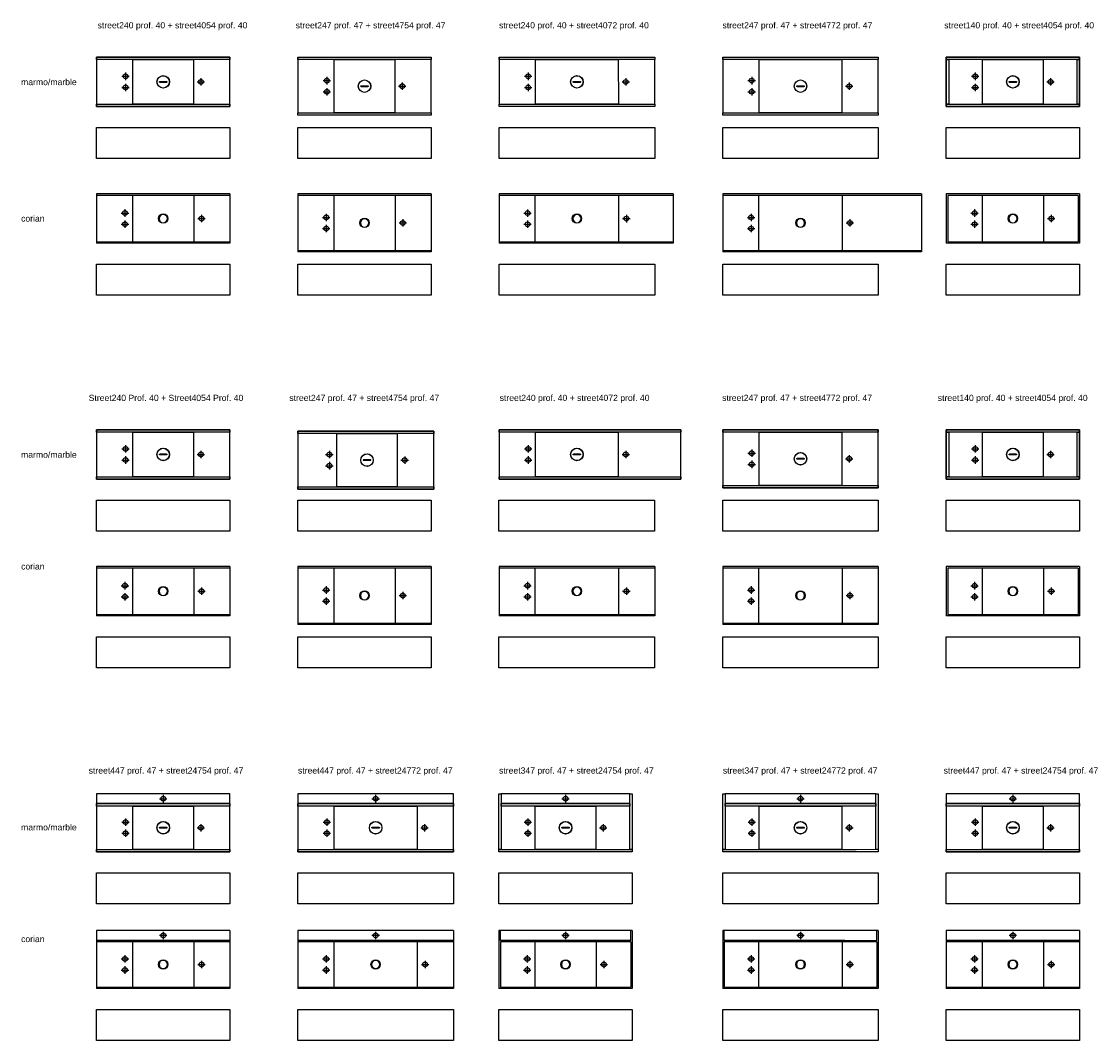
# Model space of a CAD drawing. Header units: millimetres. Extents: x 396 to 4372, y 216 to 1946.
# Tile 2 of 12: x 396 to 1268, y 1121 to 1946. Entities that reach past the tile are written whole.
import ezdxf

# ---------------------------------------------------------------- set-up
doc = ezdxf.new("R2010")
doc.units = ezdxf.units.MM
doc.linetypes.add('ACAD_ISO02W100', pattern=[15, 12, -3])
doc.styles.get("Standard").update_dxf_attribs({"font": 'arial.ttf'})

# ---------------------------------------------------------------- blocks, each defined once
blk = doc.blocks.new('*U0')
blk.add_lwpolyline([(0, 25), (108, 25), (108, 0), (0, 0)], close=True)
blk = doc.blocks.new('*U1')
for points in [[(0, 40), (0, 2), (126, 2), (126, 38), (0, 38)], [(126, 40), (126, 38), (0, 38), (0, 40), (126, 40)], [(126, 2), (126, 0), (0, 0), (0, 2), (126, 2)]]:
    blk.add_lwpolyline(points)
for points in [[(29.49, 38), (96.49, 38), (96.51, 2), (29.51, 2)], [(60.2, 20.35), (60.3, 20.39), (60.4, 20.4), (65.6, 20.4), (65.7, 20.39), (65.8, 20.35), (65.88, 20.28), (65.95, 20.2), (65.99, 20.1), (66, 20), (65.99, 19.9), (65.95, 19.8), (65.88, 19.72), (65.8, 19.65), (65.7, 19.61), (65.6, 19.6), (60.4, 19.6), (60.3, 19.61), (60.2, 19.65), (60.12, 19.72), (60.05, 19.8), (60.01, 19.9), (60, 20), (60.01, 20.1), (60.05, 20.2), (60.12, 20.28)]]:
    blk.add_lwpolyline(points, close=True)
for radius in [5.1, 5]:
    blk.add_circle((63, 20), radius)
at = {"layer": 'Defpoints'}
for p, q in [((23.49, 27.51), (23.49, 21.49)), ((20.48, 24.5), (26.5, 24.5)), ((23.49, 18.51), (23.49, 12.49)), ((99.49, 20), (105.51, 20)), ((102.5, 23.01), (102.5, 16.99)), ((20.48, 15.5), (26.5, 15.5))]:
    blk.add_line(p, q, dxfattribs=at)
for centre in [(23.49, 24.5), (102.5, 20), (23.49, 15.5)]:
    blk.add_circle(centre, 1.9, dxfattribs=at)
blk = doc.blocks.new('*U3')
for p, q in [((0, 40), (0, 0)), ((141.02, 38.79), (0, 38.79)), ((29, 38.79), (29, 1.2, 0)), ((97, 1.2, 0), (97, 38.79)), ((141.02, 40), (141.02, 0)), ((23, 27.51), (23, 21.49)), ((19.99, 24.5), (26.01, 24.5)), ((23, 18.51), (23, 12.49)), ((99.99, 20, 0), (106.01, 20, 0)), ((103, 23, 0), (103, 16.99, 0)), ((19.99, 15.5), (26.01, 15.5)), ((0, 1.2), (141.02, 1.2)), ((141.02, 0), (0, 0))]:
    blk.add_line(p, q)
blk.add_lwpolyline([(141.02, 40), (0, 40)])
for centre, radius in [((23, 24.5), 1.9), ((63, 20), 3.78), ((103, 20, 0), 1.9), ((23, 15.5), 1.9)]:
    blk.add_circle(centre, radius)
at = {"extrusion": (0, 0, -1)}
blk.add_circle((-63, 20, 0), 3.35, dxfattribs=at)
blk = doc.blocks.new('*U4')
for points in [[(108, 40), (108, 38), (0, 38), (0, 40), (108, 40)], [(108, 2), (108, 0), (0, 0), (0, 2), (108, 2)]]:
    blk.add_lwpolyline(points)
for points in [[(0, 0), (108, 0), (108, 40), (0, 40)], [(29.5, 38), (78.5, 38), (78.5, 2), (29.5, 2)], [(51.2, 20.34), (51.3, 20.38), (51.4, 20.4), (56.6, 20.4), (56.7, 20.38), (56.8, 20.34), (56.88, 20.28), (56.95, 20.2), (56.99, 20.1), (57, 20), (56.99, 19.89), (56.95, 19.8), (56.88, 19.71), (56.8, 19.65), (56.7, 19.61), (56.6, 19.6), (51.4, 19.6), (51.3, 19.61), (51.2, 19.65), (51.12, 19.71), (51.05, 19.8), (51.01, 19.89), (51, 20), (51.01, 20.1), (51.05, 20.2), (51.12, 20.28)]]:
    blk.add_lwpolyline(points, close=True)
for radius in [5.1, 5]:
    blk.add_circle((54, 20), radius)
at = {"layer": 'Defpoints', "linetype": 'ACAD_ISO02W100'}
for p, q in [((23.51, 27.51), (23.51, 21.49)), ((20.5, 24.5), (26.52, 24.5)), ((23.51, 18.51), (23.51, 12.49)), ((81.49, 20), (87.51, 20)), ((84.5, 23.01), (84.5, 16.99)), ((20.5, 15.5), (26.52, 15.5))]:
    blk.add_line(p, q, dxfattribs=at)
for centre in [(23.51, 24.5), (84.5, 20), (23.51, 15.5)]:
    blk.add_circle(centre, 1.9, dxfattribs=at)
blk = doc.blocks.new('*U5')
for p, q in [((108, 39.99), (0, 39.99)), ((0, 39.99), (0, 0)), ((108, 38.79), (0, 38.79)), ((29, 38.79), (29, 1.2, 0)), ((79, 1.2, 0), (79, 38.79)), ((108, 39.99), (108, 0)), ((0, 1.2), (108, 1.2)), ((108, 0), (0, 0))]:
    blk.add_line(p, q)
blk.add_circle((54, 20, 0), 3.78)
at = {"extrusion": (0, 0, -1)}
blk.add_circle((-54, 20, 0), 3.35, dxfattribs=at)
at = {"layer": 'Defpoints', "linetype": 'ACAD_ISO02W100'}
for p, q in [((23, 27.51, 0), (23, 21.49, 0)), ((19.99, 24.5, 0), (26.01, 24.5, 0)), ((23, 18.51, 0), (23, 12.49, 0)), ((81.99, 20, 0), (88.01, 20, 0)), ((85, 23.01, 0), (85, 16.99, 0)), ((19.99, 15.5, 0), (26.01, 15.5, 0))]:
    blk.add_line(p, q, dxfattribs=at)
for centre in [(23, 24.5, 0), (85, 20, 0), (23, 15.5, 0)]:
    blk.add_circle(centre, 1.9, dxfattribs=at)
blk = doc.blocks.new('*U9')
for points in [[(0, 47), (0, 2), (108, 2), (108, 45), (0, 45)], [(108, 47), (108, 45), (0, 45), (0, 47), (108, 47)], [(108, 2), (108, 0), (0, 0), (0, 2), (108, 2)]]:
    blk.add_lwpolyline(points)
for points in [[(29.5, 45), (78.5, 45), (78.5, 2), (29.5, 2)], [(51.2, 23.85), (51.3, 23.89), (51.4, 23.9), (56.6, 23.9), (56.7, 23.89), (56.8, 23.85), (56.88, 23.78), (56.95, 23.7), (56.99, 23.6), (57, 23.5), (56.99, 23.4), (56.95, 23.3), (56.88, 23.22), (56.8, 23.15), (56.7, 23.11), (56.6, 23.1), (51.4, 23.1), (51.3, 23.11), (51.2, 23.15), (51.12, 23.22), (51.05, 23.3), (51.01, 23.4), (51, 23.5), (51.01, 23.6), (51.05, 23.7), (51.12, 23.78)]]:
    blk.add_lwpolyline(points, close=True)
for radius in [5.1, 5]:
    blk.add_circle((54, 23.5), radius)
at = {"layer": 'Defpoints', "linetype": 'ACAD_ISO02W100'}
for p, q in [((20.5, 28), (26.52, 28)), ((23.51, 31.01), (23.51, 24.99)), ((84.5, 26.51), (84.5, 20.49)), ((20.5, 19), (26.52, 19)), ((23.51, 22.01), (23.51, 15.99)), ((81.49, 23.5), (87.51, 23.5))]:
    blk.add_line(p, q, dxfattribs=at)
for centre in [(23.51, 28), (23.51, 19), (84.5, 23.5)]:
    blk.add_circle(centre, 1.9, dxfattribs=at)
blk = doc.blocks.new('*U8')
for p, q in [((0, 47), (0, 0)), ((108, 45.8), (0, 45.8)), ((29, 45.8), (29, 1.2, 0)), ((79, 1.2, 0), (79, 45.8)), ((108, 47), (108, 0)), ((0, 1.2), (108, 1.2)), ((108, 0), (0, 0))]:
    blk.add_line(p, q)
at = {"linetype": 'ACAD_ISO02W100'}
blk.add_line((81.99, 23.5, 0), (88.01, 23.5, 0), dxfattribs=at)
blk.add_lwpolyline([(108, 47), (0, 47)])
blk.add_circle((54, 23.51, 0), 3.78)
at = {"extrusion": (0, 0, -1)}
blk.add_circle((-54, 23.51, 0), 3.35, dxfattribs=at)
at = {"layer": 'Defpoints', "linetype": 'ACAD_ISO02W100'}
for p, q in [((19.99, 28, 0), (26.01, 28, 0)), ((23, 31.01, 0), (23, 25, 0)), ((85, 26.51, 0), (85, 20.49, 0)), ((19.99, 19, 0), (26.01, 19, 0)), ((23, 22.01, 0), (23, 16, 0))]:
    blk.add_line(p, q, dxfattribs=at)
for centre in [(23, 28, 0), (23, 19, 0), (85, 23.5, 0)]:
    blk.add_circle(centre, 1.9, dxfattribs=at)
blk = doc.blocks.new('*U11')
for points in [[(0, 47), (0, 2), (126, 2), (126, 45), (0, 45)], [(126, 47), (126, 45), (0, 45), (0, 47), (126, 47)], [(126, 2), (126, 0), (0, 0), (0, 2), (126, 2)]]:
    blk.add_lwpolyline(points)
for points in [[(29.49, 45), (96.49, 45), (96.51, 2), (29.51, 2)], [(60.2, 23.85), (60.3, 23.89), (60.4, 23.9), (65.6, 23.9), (65.7, 23.89), (65.8, 23.85), (65.88, 23.78), (65.95, 23.7), (65.99, 23.6), (66, 23.5), (65.99, 23.4), (65.95, 23.3), (65.88, 23.22), (65.8, 23.15), (65.7, 23.11), (65.6, 23.1), (60.4, 23.1), (60.3, 23.11), (60.2, 23.15), (60.12, 23.22), (60.05, 23.3), (60.01, 23.4), (60, 23.5), (60.01, 23.6), (60.05, 23.7), (60.12, 23.78)]]:
    blk.add_lwpolyline(points, close=True)
for radius in [5.1, 5]:
    blk.add_circle((63, 23.5), radius)
at = {"layer": 'Defpoints'}
for p, q in [((20.49, 28), (26.5, 28)), ((23.5, 31.01), (23.5, 24.99)), ((102.5, 26.51), (102.5, 20.49)), ((20.49, 19), (26.5, 19)), ((23.5, 22.01), (23.5, 15.99)), ((99.49, 23.5), (105.51, 23.5))]:
    blk.add_line(p, q, dxfattribs=at)
for centre in [(23.5, 28), (23.5, 19), (102.5, 23.5)]:
    blk.add_circle(centre, 1.9, dxfattribs=at)
blk = doc.blocks.new('*U100')
for p, q in [((0, 47), (0, 0)), ((161.02, 45.79), (0, 45.79)), ((29, 45.79), (29, 1.2, 0)), ((97, 1.2, 0), (97, 45.79)), ((161.02, 47), (161.02, 0)), ((0, 1.2), (161.02, 1.2)), ((161.02, 0), (0, 0))]:
    blk.add_line(p, q)
blk.add_lwpolyline([(161.02, 47), (0, 47)])
blk.add_circle((63, 23.5), 3.78)
at = {"extrusion": (0, 0, -1)}
blk.add_circle((-63, 23.5, 0), 3.35, dxfattribs=at)
at = {"layer": 'Defpoints'}
for p, q in [((19.99, 28), (26.01, 28)), ((23, 31.01), (23, 24.99)), ((103, 26.5, 0), (103, 20.49, 0)), ((19.99, 19), (26.01, 19)), ((23, 22.01), (23, 15.99)), ((99.99, 23.5, 0), (106.01, 23.5, 0))]:
    blk.add_line(p, q, dxfattribs=at)
for centre in [(23, 28), (23, 19), (103, 23.5, 0)]:
    blk.add_circle(centre, 1.9, dxfattribs=at)
blk = doc.blocks.new('*U13')
for points in [[(0, 40), (0, 2), (108, 2), (108, 38), (0, 38)], [(108, 40), (108, 38), (0, 38), (0, 40), (108, 40)], [(0, 38), (2, 38), (2, 2), (0, 2), (0, 38)], [(106, 38), (108, 38), (108, 2), (106, 2), (106, 38)], [(108, 2), (108, 0), (0, 0), (0, 2), (108, 2)]]:
    blk.add_lwpolyline(points)
for points in [[(0, 0), (108, 0), (108, 40), (0, 40)], [(29.5, 38), (78.5, 38), (78.5, 2), (29.5, 2)], [(51.2, 20.34), (51.3, 20.38), (51.4, 20.4), (56.6, 20.4), (56.7, 20.38), (56.8, 20.34), (56.88, 20.28), (56.95, 20.2), (56.99, 20.1), (57, 20), (56.99, 19.89), (56.95, 19.8), (56.88, 19.71), (56.8, 19.65), (56.7, 19.61), (56.6, 19.6), (51.4, 19.6), (51.3, 19.61), (51.2, 19.65), (51.12, 19.71), (51.05, 19.8), (51.01, 19.89), (51, 20), (51.01, 20.1), (51.05, 20.2), (51.12, 20.28)]]:
    blk.add_lwpolyline(points, close=True)
for radius in [5.1, 5]:
    blk.add_circle((54, 20), radius)
at = {"layer": 'Defpoints', "linetype": 'ACAD_ISO02W100'}
for p, q in [((23.51, 27.51), (23.51, 21.49)), ((20.5, 24.5), (26.52, 24.5)), ((23.51, 18.51), (23.51, 12.49)), ((81.48, 20), (87.5, 20)), ((84.49, 23), (84.49, 16.99)), ((20.5, 15.5), (26.52, 15.5))]:
    blk.add_line(p, q, dxfattribs=at)
for centre in [(23.51, 24.5), (84.49, 20), (23.51, 15.5)]:
    blk.add_circle(centre, 1.9, dxfattribs=at)
blk = doc.blocks.new('*U14')
for p, q in [((108, 39.99), (0, 39.99)), ((0, 39.99), (0, 0)), ((106.8, 38.79), (1.2, 38.79)), ((1.2, 38.79), (1.2, 1.2)), ((29, 38.79), (29, 1.2, 0)), ((79, 1.2, 0), (79, 38.79)), ((106.8, 38.79), (106.8, 1.2)), ((108, 39.99), (108, 0)), ((108, 0), (0, 0)), ((1.2, 1.2), (106.8, 1.2))]:
    blk.add_line(p, q)
blk.add_circle((54, 20, 0), 3.78)
at = {"extrusion": (0, 0, -1)}
blk.add_circle((-54, 20, 0), 3.35, dxfattribs=at)
at = {"layer": 'Defpoints'}
for p, q in [((23, 27.51, 0), (23, 21.49, 0)), ((19.99, 24.5, 0), (26.01, 24.5, 0)), ((23, 18.51, 0), (23, 12.49, 0)), ((81.99, 20, 0), (88.01, 20, 0)), ((85, 23.01, 0), (85, 16.99, 0)), ((19.99, 15.5, 0), (26.01, 15.5, 0))]:
    blk.add_line(p, q, dxfattribs=at)
for centre in [(23, 24.5, 0), (85, 20, 0), (23, 15.5, 0)]:
    blk.add_circle(centre, 1.9, dxfattribs=at)
blk = doc.blocks.new('*U25')
blk.add_lwpolyline([(0, 25), (108, 25), (108, 0), (0, 0)], close=True)
blk = doc.blocks.new('*U22')
for points in [[(0, 40), (0, 2), (108, 2), (108, 38), (0, 38)], [(108, 40), (108, 38), (0, 38), (0, 40), (108, 40)], [(108, 2), (108, 0), (0, 0), (0, 2), (108, 2)]]:
    blk.add_lwpolyline(points)
for points in [[(0, 0), (108, 0), (108, 40), (0, 40)], [(29.5, 38), (78.5, 38), (78.5, 2), (29.5, 2)], [(51.2, 20.34), (51.3, 20.38), (51.4, 20.4), (56.6, 20.4), (56.7, 20.38), (56.8, 20.34), (56.88, 20.28), (56.95, 20.2), (56.99, 20.1), (57, 20), (56.99, 19.89), (56.95, 19.8), (56.88, 19.71), (56.8, 19.65), (56.7, 19.61), (56.6, 19.6), (51.4, 19.6), (51.3, 19.61), (51.2, 19.65), (51.12, 19.71), (51.05, 19.8), (51.01, 19.89), (51, 20), (51.01, 20.1), (51.05, 20.2), (51.12, 20.28)]]:
    blk.add_lwpolyline(points, close=True)
for radius in [5.1, 5]:
    blk.add_circle((54, 20), radius)
at = {"layer": 'Defpoints', "linetype": 'ACAD_ISO02W100'}
for p, q in [((23.51, 27.51), (23.51, 21.49)), ((20.5, 24.5), (26.52, 24.5)), ((23.51, 18.51), (23.51, 12.49)), ((81.49, 20), (87.51, 20)), ((84.5, 23), (84.5, 16.99)), ((20.5, 15.5), (26.52, 15.5))]:
    blk.add_line(p, q, dxfattribs=at)
for centre in [(23.51, 24.5), (84.5, 20), (23.51, 15.5)]:
    blk.add_circle(centre, 1.9, dxfattribs=at)
blk = doc.blocks.new('*U26')
for p, q in [((108, 39.99), (0, 39.99)), ((0, 39.99), (0, 0)), ((108, 38.79), (0, 38.79)), ((29, 38.79), (29, 1.2, 0)), ((79, 1.2, 0), (79, 38.79)), ((108, 39.99), (108, 0)), ((0, 1.2), (108, 1.2)), ((108, 0), (0, 0))]:
    blk.add_line(p, q)
blk.add_circle((54, 20, 0), 3.78)
at = {"extrusion": (0, 0, -1)}
blk.add_circle((-54, 20, 0), 3.35, dxfattribs=at)
at = {"layer": 'Defpoints', "linetype": 'ACAD_ISO02W100'}
for p, q in [((23, 27.51, 0), (23, 21.49, 0)), ((19.99, 24.5, 0), (26.01, 24.5, 0)), ((23, 18.51, 0), (23, 12.49, 0)), ((81.99, 20, 0), (88.01, 20, 0)), ((85, 23.01, 0), (85, 16.99, 0)), ((19.99, 15.5, 0), (26.01, 15.5, 0))]:
    blk.add_line(p, q, dxfattribs=at)
for centre in [(23, 24.5, 0), (85, 20, 0), (23, 15.5, 0)]:
    blk.add_circle(centre, 1.9, dxfattribs=at)
blk = doc.blocks.new('*U24')
blk.add_lwpolyline([(0, 25), (126, 25), (126, 0), (0, 0)], close=True)
blk = doc.blocks.new('*U29')
for points in [[(-2, 47), (-2, 2), (108, 2), (108, 45), (-2, 45)], [(108, 47), (108, 45), (-2, 45), (-2, 47), (108, 47)], [(108, 2), (108, 0), (-2, 0), (-2, 2), (108, 2)]]:
    blk.add_lwpolyline(points)
for points in [[(-2, 0), (108, 0), (108, 47), (-2, 47)], [(29.5, 45), (78.5, 45), (78.5, 2), (29.5, 2)], [(51.2, 23.84), (51.3, 23.88), (51.4, 23.9), (56.6, 23.9), (56.7, 23.88), (56.8, 23.84), (56.88, 23.78), (56.95, 23.7), (56.99, 23.6), (57, 23.5), (56.99, 23.39), (56.95, 23.3), (56.88, 23.21), (56.8, 23.15), (56.7, 23.11), (56.6, 23.1), (51.4, 23.1), (51.3, 23.11), (51.2, 23.15), (51.12, 23.21), (51.05, 23.3), (51.01, 23.39), (51, 23.5), (51.01, 23.6), (51.05, 23.7), (51.12, 23.78)]]:
    blk.add_lwpolyline(points, close=True)
for radius in [5.1, 5]:
    blk.add_circle((54, 23.5), radius)
at = {"layer": 'Defpoints', "linetype": 'ACAD_ISO02W100'}
for p, q in [((20.5, 28), (26.52, 28)), ((23.51, 31.01), (23.51, 24.99)), ((84.5, 26.5), (84.5, 20.49)), ((20.5, 19), (26.52, 19)), ((23.51, 22.01), (23.51, 15.99)), ((81.49, 23.5), (87.51, 23.5))]:
    blk.add_line(p, q, dxfattribs=at)
for centre in [(23.51, 28), (23.51, 19), (84.5, 23.5)]:
    blk.add_circle(centre, 1.9, dxfattribs=at)
blk = doc.blocks.new('*U36')
for p, q in [((0, 47), (0, 0)), ((108, 45.8), (0, 45.8)), ((29, 45.8), (29, 1.2, 0)), ((79, 1.2, 0), (79, 45.8)), ((108, 47), (108, 0)), ((0, 1.2), (108, 1.2)), ((108, 0), (0, 0))]:
    blk.add_line(p, q)
blk.add_lwpolyline([(108, 47), (0, 47)])
blk.add_circle((54, 23.51, 0), 3.78)
at = {"extrusion": (0, 0, -1)}
blk.add_circle((-54, 23.51, 0), 3.35, dxfattribs=at)
at = {"layer": 'Defpoints', "linetype": 'ACAD_ISO02W100'}
for p, q in [((19.99, 28, 0), (26.01, 28, 0)), ((23, 31.01, 0), (23, 25, 0)), ((85, 26.51, 0), (85, 20.49, 0)), ((19.99, 19, 0), (26.01, 19, 0)), ((23, 22.01, 0), (23, 16, 0)), ((81.99, 23.5, 0), (88.01, 23.5, 0))]:
    blk.add_line(p, q, dxfattribs=at)
for centre in [(23, 28, 0), (23, 19, 0), (85, 23.5, 0)]:
    blk.add_circle(centre, 1.9, dxfattribs=at)
blk = doc.blocks.new('*U31')
for points in [[(0, 40), (0, 2), (147, 2), (147, 38), (0, 38)], [(147, 40), (147, 38), (0, 38), (0, 40), (147, 40)], [(147, 2), (147, 0), (0, 0), (0, 2), (147, 2)]]:
    blk.add_lwpolyline(points)
for points in [[(0, 0), (147, 0), (147, 40), (0, 40)], [(29.5, 38), (96.5, 38), (96.5, 2), (29.5, 2)], [(60.2, 20.34), (60.3, 20.38), (60.4, 20.4), (65.6, 20.4), (65.7, 20.38), (65.8, 20.34), (65.88, 20.28), (65.95, 20.2), (65.99, 20.1), (66, 20), (65.99, 19.89), (65.95, 19.8), (65.88, 19.71), (65.8, 19.65), (65.7, 19.61), (65.6, 19.6), (60.4, 19.6), (60.3, 19.61), (60.2, 19.65), (60.12, 19.71), (60.05, 19.8), (60.01, 19.89), (60, 20), (60.01, 20.1), (60.05, 20.2), (60.12, 20.28)]]:
    blk.add_lwpolyline(points, close=True)
for radius in [5.1, 5]:
    blk.add_circle((63, 20), radius)
at = {"layer": 'Defpoints', "linetype": 'ACAD_ISO02W100'}
for p, q in [((23.5, 27.51), (23.5, 21.49)), ((20.49, 24.5), (26.51, 24.5)), ((23.5, 18.51), (23.5, 12.49)), ((99.49, 20), (105.51, 20)), ((102.5, 23), (102.5, 16.99)), ((20.49, 15.5), (26.51, 15.5))]:
    blk.add_line(p, q, dxfattribs=at)
for centre in [(23.5, 24.5), (102.5, 20), (23.5, 15.5)]:
    blk.add_circle(centre, 1.9, dxfattribs=at)
blk = doc.blocks.new('*U32')
for p, q in [((0, 40), (0, 0)), ((126, 38.79), (0, 38.79)), ((29, 38.79), (29, 1.2, 0)), ((97, 1.2, 0), (97, 38.79)), ((126, 40), (126, 0)), ((0, 1.2), (126, 1.2)), ((126, 0), (0, 0))]:
    blk.add_line(p, q)
blk.add_lwpolyline([(126, 40), (0, 40)])
blk.add_circle((63, 20), 3.78)
at = {"extrusion": (0, 0, -1)}
blk.add_circle((-63, 20, 0), 3.35, dxfattribs=at)
at = {"layer": 'Defpoints', "linetype": 'ACAD_ISO02W100'}
for p, q in [((23, 27.51), (23, 21.49)), ((19.99, 24.5), (26.01, 24.5)), ((23, 18.51), (23, 12.49)), ((99.99, 20, 0), (106.01, 20, 0)), ((103, 23, 0), (103, 16.99, 0)), ((19.99, 15.5), (26.01, 15.5))]:
    blk.add_line(p, q, dxfattribs=at)
for centre in [(23, 24.5), (103, 20, 0), (23, 15.5)]:
    blk.add_circle(centre, 1.9, dxfattribs=at)
blk = doc.blocks.new('*U34')
for points in [[(0, 47), (0, 2), (126, 2), (126, 45), (0, 45)], [(126, 47), (126, 45), (0, 45), (0, 47), (126, 47)], [(126, 2), (126, 0), (0, 0), (0, 2), (126, 2)]]:
    blk.add_lwpolyline(points)
for points in [[(0, 0), (126, 0), (126, 47), (0, 47)], [(29.5, 45), (96.5, 45), (96.5, 2), (29.5, 2)], [(60.2, 23.85), (60.3, 23.89), (60.4, 23.9), (65.6, 23.9), (65.7, 23.89), (65.8, 23.85), (65.88, 23.78), (65.95, 23.7), (65.99, 23.6), (66, 23.5), (65.99, 23.4), (65.95, 23.3), (65.88, 23.22), (65.8, 23.15), (65.7, 23.11), (65.6, 23.1), (60.4, 23.1), (60.3, 23.11), (60.2, 23.15), (60.12, 23.22), (60.05, 23.3), (60.01, 23.4), (60, 23.5), (60.01, 23.6), (60.05, 23.7), (60.12, 23.78)]]:
    blk.add_lwpolyline(points, close=True)
for radius in [5.1, 5]:
    blk.add_circle((63, 23.5), radius)
at = {"layer": 'Defpoints', "linetype": 'ACAD_ISO02W100'}
for p, q in [((20.49, 28), (26.51, 28)), ((23.5, 31.01), (23.5, 24.99)), ((102.5, 26.51), (102.5, 20.49)), ((20.49, 19), (26.51, 19)), ((23.5, 22.01), (23.5, 15.99)), ((99.49, 23.5), (105.51, 23.5))]:
    blk.add_line(p, q, dxfattribs=at)
for centre in [(23.5, 28), (23.5, 19), (102.5, 23.5)]:
    blk.add_circle(centre, 1.9, dxfattribs=at)
blk = doc.blocks.new('*U99')
for p, q in [((0, 47), (0, 0)), ((126, 45.79), (0, 45.79)), ((29, 45.79), (29, 1.2, 0)), ((97, 1.2, 0), (97, 45.79)), ((126, 47), (126, 0)), ((0, 1.2), (126, 1.2)), ((126, 0), (0, 0))]:
    blk.add_line(p, q)
blk.add_lwpolyline([(126, 47), (0, 47)])
blk.add_circle((63, 23.5), 3.78)
at = {"extrusion": (0, 0, -1)}
blk.add_circle((-63, 23.5, 0), 3.35, dxfattribs=at)
at = {"layer": 'Defpoints', "linetype": 'ACAD_ISO02W100'}
for p, q in [((19.99, 28), (26.01, 28)), ((23, 31.01), (23, 24.99)), ((103, 26.5, 0), (103, 20.49, 0)), ((19.99, 19), (26.01, 19)), ((23, 22.01), (23, 15.99)), ((99.99, 23.5, 0), (106.01, 23.5, 0))]:
    blk.add_line(p, q, dxfattribs=at)
for centre in [(23, 28), (23, 19), (103, 23.5, 0)]:
    blk.add_circle(centre, 1.9, dxfattribs=at)
blk = doc.blocks.new('*U40')
for points in [[(0, 39), (108, 39), (108, 47), (0, 47)], [(0, 0), (108, 0), (108, 39), (0, 39)], [(29.5, 37), (78.5, 37), (78.5, 2), (29.5, 2)], [(51.2, 19.84), (51.3, 19.88), (51.4, 19.9), (56.6, 19.9), (56.7, 19.88), (56.8, 19.84), (56.88, 19.78), (56.95, 19.7), (56.99, 19.6), (57, 19.5), (56.99, 19.39), (56.95, 19.3), (56.88, 19.21), (56.8, 19.15), (56.7, 19.11), (56.6, 19.1), (51.4, 19.1), (51.3, 19.11), (51.2, 19.15), (51.12, 19.21), (51.05, 19.3), (51.01, 19.39), (51, 19.5), (51.01, 19.6), (51.05, 19.7), (51.12, 19.78)]]:
    blk.add_lwpolyline(points, close=True)
for points in [[(0, 40), (0, 2), (108, 2), (108, 37), (0, 37)], [(108, 39), (108, 37), (0, 37), (0, 39), (108, 39)], [(108, 2), (108, 0), (0, 0), (0, 2), (108, 2)]]:
    blk.add_lwpolyline(points)
for radius in [5.1, 5]:
    blk.add_circle((54, 19.5), radius)
at = {"layer": 'Defpoints', "linetype": 'ACAD_ISO02W100'}
for p, q in [((54, 46.01), (54, 39.99)), ((50.99, 43), (57.01, 43)), ((23.5, 27.01), (23.5, 20.99)), ((20.49, 24), (26.51, 24)), ((23.5, 18.01), (23.5, 11.99)), ((81.49, 19.5), (87.51, 19.5)), ((84.5, 22.5), (84.5, 16.49)), ((20.49, 15), (26.51, 15))]:
    blk.add_line(p, q, dxfattribs=at)
for centre in [(54, 43), (23.5, 24), (84.5, 19.5), (23.5, 15)]:
    blk.add_circle(centre, 1.9, dxfattribs=at)
blk = doc.blocks.new('*U41')
for p, q in [((0, 47), (0, 0)), ((108, 47), (0, 47)), ((108, 47), (108, 0)), ((108, 39), (0, 39)), ((0, 39), (108, 39)), ((108, 37.8), (0, 37.8)), ((29, 37.8, 0), (29, 1.2, 0)), ((79, 1.2, 0), (79, 37.8, 0)), ((0, 1.2), (108, 1.2)), ((108, 0), (0, 0))]:
    blk.add_line(p, q)
blk.add_circle((54, 19.5), 3.78)
at = {"extrusion": (0, 0, -1)}
blk.add_circle((-54, 19.5, 0), 3.35, dxfattribs=at)
at = {"layer": 'Defpoints', "linetype": 'ACAD_ISO02W100'}
for p, q in [((54, 46.01), (54, 39.99)), ((57.01, 43), (50.99, 43)), ((23, 27.01), (23, 20.99)), ((19.99, 24), (26.01, 24)), ((23, 18.01), (23, 11.99)), ((81.99, 19.5), (88.01, 19.5)), ((85, 22.5), (85, 16.49)), ((19.99, 15), (26.01, 15))]:
    blk.add_line(p, q, dxfattribs=at)
for centre in [(54, 43), (23, 24), (85, 19.5), (23, 15)]:
    blk.add_circle(centre, 1.9, dxfattribs=at)
blk = doc.blocks.new('*U43')
for points in [[(0, 39), (126, 39), (126, 47), (0, 47)], [(0, 0), (126, 0), (126, 39), (0, 39)], [(29.5, 37), (96.5, 37), (96.5, 2), (29.5, 2)], [(60.2, 19.84), (60.3, 19.88), (60.4, 19.9), (65.6, 19.9), (65.7, 19.88), (65.8, 19.84), (65.88, 19.78), (65.95, 19.7), (65.99, 19.6), (66, 19.5), (65.99, 19.39), (65.95, 19.3), (65.88, 19.21), (65.8, 19.15), (65.7, 19.11), (65.6, 19.1), (60.4, 19.1), (60.3, 19.11), (60.2, 19.15), (60.12, 19.21), (60.05, 19.3), (60.01, 19.39), (60, 19.5), (60.01, 19.6), (60.05, 19.7), (60.12, 19.78)]]:
    blk.add_lwpolyline(points, close=True)
for points in [[(0, 40), (0, 2), (126, 2), (126, 37), (0, 37)], [(126, 39), (126, 37), (0, 37), (0, 39), (108, 39)], [(126, 2), (126, 0), (0, 0), (0, 2), (126, 2)]]:
    blk.add_lwpolyline(points)
for radius in [5.1, 5]:
    blk.add_circle((63, 19.5), radius)
at = {"layer": 'Defpoints', "linetype": 'ACAD_ISO02W100'}
for p, q in [((63, 46.01), (63, 39.99)), ((59.99, 43), (66.01, 43)), ((23.5, 27.01), (23.5, 20.99)), ((20.49, 24), (26.51, 24)), ((23.5, 18.01), (23.5, 11.99)), ((99.49, 19.5), (105.51, 19.5)), ((102.5, 22.5), (102.5, 16.49)), ((20.49, 15), (26.51, 15))]:
    blk.add_line(p, q, dxfattribs=at)
for centre in [(63, 43), (23.5, 24), (102.5, 19.5), (23.5, 15)]:
    blk.add_circle(centre, 1.9, dxfattribs=at)
blk = doc.blocks.new('*U44')
for p, q in [((0, 47), (0, 0)), ((126, 47), (0, 47)), ((126, 47), (126, 0)), ((126, 39), (0, 39)), ((0, 39), (126, 39)), ((126, 37.8), (0, 37.8)), ((29, 37.8, 0), (29, 1.2, 0)), ((97, 1.2, 0), (97, 37.8, 0)), ((0, 1.2), (126, 1.2)), ((126, 0), (0, 0))]:
    blk.add_line(p, q)
blk.add_circle((63, 19.5), 3.78)
at = {"extrusion": (0, 0, -1)}
blk.add_circle((-63, 19.5, 0), 3.35, dxfattribs=at)
at = {"layer": 'Defpoints', "linetype": 'ACAD_ISO02W100'}
for p, q in [((63, 46.01), (63, 39.99)), ((66.01, 43), (59.99, 43)), ((23, 27.01), (23, 20.99)), ((19.99, 24), (26.01, 24)), ((23, 18.01), (23, 11.99)), ((99.99, 19.5, 0), (106.01, 19.5, 0)), ((103, 22.5, 0), (103, 16.49, 0)), ((19.99, 15), (26.01, 15))]:
    blk.add_line(p, q, dxfattribs=at)
for centre in [(63, 43), (23, 24), (103, 19.5, 0), (23, 15)]:
    blk.add_circle(centre, 1.9, dxfattribs=at)
blk = doc.blocks.new('*U45')
for points in [[(-0.02, 47), (1.98, 47), (1.98, 2), (0, 2), (-0.02, 47)], [(106, 47), (108, 47), (108, 2), (106.02, 2), (106, 47)], [(106, 39), (106, 37), (1.98, 37), (1.98, 39), (106.01, 39)], [(1.98, 37), (1.98, 2), (106.01, 2), (106.01, 37), (1.98, 37)], [(108, 2), (108, 0), (0, 0), (0, 2), (108, 2)]]:
    blk.add_lwpolyline(points)
for points in [[(1.98, 39), (106, 39), (106, 47), (1.98, 47)], [(1.98, 2), (106.02, 2), (106.01, 39), (1.98, 39)], [(29.5, 37), (78.5, 37), (78.5, 2), (29.5, 2)], [(51.2, 19.84), (51.3, 19.88), (51.4, 19.9), (56.6, 19.9), (56.7, 19.88), (56.8, 19.84), (56.88, 19.78), (56.95, 19.7), (56.99, 19.6), (57, 19.5), (56.99, 19.39), (56.95, 19.3), (56.88, 19.21), (56.8, 19.15), (56.7, 19.11), (56.6, 19.1), (51.4, 19.1), (51.3, 19.11), (51.2, 19.15), (51.12, 19.21), (51.05, 19.3), (51.01, 19.39), (51, 19.5), (51.01, 19.6), (51.05, 19.7), (51.12, 19.78)]]:
    blk.add_lwpolyline(points, close=True)
for radius in [5.1, 5]:
    blk.add_circle((54, 19.5), radius)
at = {"layer": 'Defpoints', "linetype": 'ACAD_ISO02W100'}
for p, q in [((54, 46.01), (54, 39.99)), ((50.99, 43), (57.01, 43)), ((23.5, 27.01), (23.5, 20.99)), ((20.49, 24), (26.51, 24)), ((23.5, 18.01), (23.5, 11.99)), ((81.49, 19.5), (87.51, 19.5)), ((84.5, 22.5), (84.5, 16.49)), ((20.49, 15), (26.51, 15))]:
    blk.add_line(p, q, dxfattribs=at)
for centre in [(54, 43), (23.5, 24), (84.5, 19.5), (23.5, 15)]:
    blk.add_circle(centre, 1.9, dxfattribs=at)
blk = doc.blocks.new('*U46')
for p, q in [((108, 47), (0, 47)), ((0, 47), (0, 39)), ((1.2, 39), (1.2, 47)), ((106.8, 39), (106.8, 47)), ((108, 47), (108, 39)), ((0, 39), (0, 0)), ((106.8, 39), (1.2, 39)), ((1.2, 39), (106.8, 39)), ((106.8, 37.8), (1.2, 37.8)), ((1.2, 37.8), (1.2, 1.2)), ((29, 37.8, 0), (29, 1.2, 0)), ((79, 1.2, 0), (79, 37.8, 0)), ((106.8, 37.8), (106.8, 1.2)), ((108, 39), (108, 0)), ((108, 0), (0, 0)), ((1.2, 1.2), (106.8, 1.2))]:
    blk.add_line(p, q)
blk.add_circle((54, 19.5), 3.78)
at = {"extrusion": (0, 0, -1)}
blk.add_circle((-54, 19.5, 0), 3.35, dxfattribs=at)
at = {"layer": 'Defpoints', "linetype": 'ACAD_ISO02W100'}
for p, q in [((54, 46.01), (54, 39.99)), ((57.01, 43), (50.99, 43)), ((23, 27.01), (23, 20.99)), ((19.99, 24), (26.01, 24)), ((23, 18.01), (23, 11.99)), ((81.99, 19.5), (88.01, 19.5)), ((85, 22.5), (85, 16.49)), ((19.99, 15), (26.01, 15))]:
    blk.add_line(p, q, dxfattribs=at)
for centre in [(54, 43), (23, 24), (85, 19.5), (23, 15)]:
    blk.add_circle(centre, 1.9, dxfattribs=at)
blk = doc.blocks.new('*U101')
for points in [[(-0.02, 47), (1.98, 47), (1.98, 2), (0, 2), (-0.02, 47)], [(124, 47), (126, 47), (126, 2), (124.02, 2), (124, 47)], [(124, 39.01), (124, 37.01), (1.98, 37), (1.98, 39), (106.01, 39)], [(1.98, 37), (1.98, 2), (124.01, 2.01), (124.01, 37.01), (1.98, 37)], [(126, 2), (126, 0), (0, 0), (0, 2), (108, 2)]]:
    blk.add_lwpolyline(points)
for points in [[(1.98, 39), (124, 39.01), (124, 47.01), (1.98, 47)], [(1.98, 2), (124.02, 2.01), (124.01, 39.01), (1.98, 39)], [(29.5, 37), (96.5, 37), (96.5, 2), (29.5, 2)], [(60.2, 19.84), (60.3, 19.88), (60.4, 19.9), (65.6, 19.9), (65.7, 19.88), (65.8, 19.84), (65.88, 19.78), (65.95, 19.7), (65.99, 19.6), (66, 19.5), (65.99, 19.39), (65.95, 19.3), (65.88, 19.21), (65.8, 19.15), (65.7, 19.11), (65.6, 19.1), (60.4, 19.1), (60.3, 19.11), (60.2, 19.15), (60.12, 19.21), (60.05, 19.3), (60.01, 19.39), (60, 19.5), (60.01, 19.6), (60.05, 19.7), (60.12, 19.78)]]:
    blk.add_lwpolyline(points, close=True)
for radius in [5.1, 5]:
    blk.add_circle((63, 19.5), radius)
at = {"layer": 'Defpoints', "linetype": 'ACAD_ISO02W100'}
for p, q in [((63, 46.01), (63, 39.99)), ((59.99, 43), (66.01, 43)), ((23.5, 27.01), (23.5, 20.99)), ((20.49, 24), (26.51, 24)), ((23.5, 18.01), (23.5, 11.99)), ((99.49, 19.5), (105.51, 19.5)), ((102.5, 22.5), (102.5, 16.49)), ((20.49, 15), (26.51, 15))]:
    blk.add_line(p, q, dxfattribs=at)
for centre in [(63, 43), (23.5, 24), (102.5, 19.5), (23.5, 15)]:
    blk.add_circle(centre, 1.9, dxfattribs=at)
blk = doc.blocks.new('*U48')
for p, q in [((126, 47), (0, 47)), ((0, 47), (0, 39)), ((1.2, 39), (1.2, 47)), ((124.8, 39), (124.8, 47)), ((126, 47), (126, 39)), ((0, 39), (0, 0)), ((99, 39), (1.2, 39)), ((1.2, 39), (124.8, 39)), ((124.8, 37.8), (1.2, 37.8)), ((1.2, 37.8), (1.2, 1.2)), ((29, 37.8, 0), (29, 1.2, 0)), ((97, 1.2, 0), (97, 37.8, 0)), ((124.8, 37.8), (124.8, 1.2)), ((126, 39), (126, 0)), ((126, 0), (0, 0)), ((1.2, 1.2), (124.8, 1.2))]:
    blk.add_line(p, q)
blk.add_circle((63, 19.5), 3.78)
at = {"extrusion": (0, 0, -1)}
blk.add_circle((-63, 19.5, 0), 3.35, dxfattribs=at)
at = {"layer": 'Defpoints', "linetype": 'ACAD_ISO02W100'}
for p, q in [((63, 46.01), (63, 39.99)), ((66.01, 43), (59.99, 43)), ((23, 27.01), (23, 20.99)), ((19.99, 24), (26.01, 24)), ((23, 18.01), (23, 11.99)), ((99.99, 19.5, 0), (106.01, 19.5, 0)), ((103, 22.5, 0), (103, 16.49, 0)), ((19.99, 15), (26.01, 15))]:
    blk.add_line(p, q, dxfattribs=at)
for centre in [(63, 43), (23, 24), (103, 19.5, 0), (23, 15)]:
    blk.add_circle(centre, 1.9, dxfattribs=at)
blk = doc.blocks.new('*U49')
for points in [[(0, 39), (108, 39), (108, 47), (0, 47)], [(0, 0), (108, 0), (108, 39), (0, 39)], [(29.5, 37), (78.5, 37), (78.5, 2), (29.5, 2)], [(51.2, 19.84), (51.3, 19.88), (51.4, 19.9), (56.6, 19.9), (56.7, 19.88), (56.8, 19.84), (56.88, 19.78), (56.95, 19.7), (56.99, 19.6), (57, 19.5), (56.99, 19.39), (56.95, 19.3), (56.88, 19.21), (56.8, 19.15), (56.7, 19.11), (56.6, 19.1), (51.4, 19.1), (51.3, 19.11), (51.2, 19.15), (51.12, 19.21), (51.05, 19.3), (51.01, 19.39), (51, 19.5), (51.01, 19.6), (51.05, 19.7), (51.12, 19.78)]]:
    blk.add_lwpolyline(points, close=True)
for points in [[(0, 40), (0, 2), (108, 2), (108, 37), (0, 37)], [(108, 39), (108, 37), (0, 37), (0, 39), (108, 39)], [(108, 2), (108, 0), (0, 0), (0, 2), (108, 2)]]:
    blk.add_lwpolyline(points)
for radius in [5.1, 5]:
    blk.add_circle((54, 19.5), radius)
at = {"layer": 'Defpoints', "linetype": 'ACAD_ISO02W100'}
for p, q in [((54, 46.01), (54, 39.99)), ((50.99, 43), (57.01, 43)), ((23.5, 27.01), (23.5, 20.99)), ((20.49, 24), (26.51, 24)), ((23.5, 18.01), (23.5, 11.99)), ((81.49, 19.5), (87.51, 19.5)), ((84.5, 22.5), (84.5, 16.49)), ((20.49, 15), (26.51, 15))]:
    blk.add_line(p, q, dxfattribs=at)
for centre in [(54, 43), (23.5, 24), (84.5, 19.5), (23.5, 15)]:
    blk.add_circle(centre, 1.9, dxfattribs=at)
blk = doc.blocks.new('*U50')
for p, q in [((108, 47), (0, 47)), ((0, 47), (0, 39)), ((108, 47), (108, 39)), ((108, 39), (0, 39)), ((0, 39), (0, 0)), ((0, 39), (108, 39)), ((108, 37.8), (0, 37.8)), ((29, 37.8, 0), (29, 1.2, 0)), ((79, 1.2, 0), (79, 37.8, 0)), ((108, 39), (108, 0)), ((0, 1.2), (108, 1.2)), ((108, 0), (0, 0))]:
    blk.add_line(p, q)
blk.add_circle((54, 19.5), 3.78)
at = {"extrusion": (0, 0, -1)}
blk.add_circle((-54, 19.5, 0), 3.35, dxfattribs=at)
at = {"layer": 'Defpoints', "linetype": 'ACAD_ISO02W100'}
for p, q in [((54, 46.01), (54, 39.99)), ((57.01, 43), (50.99, 43)), ((23, 27.01), (23, 20.99)), ((19.99, 24), (26.01, 24)), ((23, 18.01), (23, 11.99)), ((81.99, 19.5), (88.01, 19.5)), ((85, 22.5), (85, 16.49)), ((19.99, 15), (26.01, 15))]:
    blk.add_line(p, q, dxfattribs=at)
for centre in [(54, 43), (23, 24), (85, 19.5), (23, 15)]:
    blk.add_circle(centre, 1.9, dxfattribs=at)

msp = doc.modelspace()

# ---------------------------------------------------------------- block references
for name, p in [('*U4', (456.45, 1877.1)), ('*U9', (619.45, 1870.1)), ('*U1', (782.45, 1877.1)), ('*U11', (963.45, 1870.1)), ('*U13', (1144.45, 1877.1)), ('*U0', (456.45, 1835.1)), ('*U0', (619.45, 1835.1)), ('*U0', (1144.45, 1835.1)), ('*U5', (456.45, 1766.4, 0)), ('*U8', (619.45, 1759.39, 0)), ('*U3', (782.45, 1766.39, 0)), ('*U100', (963.45, 1759.39, 0)), ('*U14', (1144.45, 1766.4, 0)), ('*U0', (456.45, 1724.39, 0)), ('*U0', (619.45, 1724.39, 0)), ('*U0', (1144.45, 1724.39, 0)), ('*U22', (456.45, 1575.48)), ('*U29', (621.45, 1567.4)), ('*U31', (782.45, 1575.48)), ('*U34', (963.45, 1568.48)), ('*U13', (1144.45, 1575.48)), ('*U25', (456.45, 1533.48)), ('*U25', (619.45, 1533.48)), ('*U25', (1144.45, 1533.48)), ('*U26', (456.45, 1464.77)), ('*U36', (619.45, 1457.77)), ('*U32', (782.45, 1464.77)), ('*U99', (963.45, 1457.77)), ('*U14', (1144.45, 1464.77)), ('*U0', (456.45, 1422.77)), ('*U0', (619.45, 1422.77)), ('*U0', (1144.45, 1422.77)), ('*U40', (456.45, 1273.85, 0)), ('*U43', (619.45, 1273.85)), ('*U45', (782.22, 1273.85)), ('*U101', (963.47, 1273.85)), ('*U49', (1144.45, 1273.85)), ('*U0', (456.45, 1231.85, 0)), ('*U0', (782.22, 1231.85)), ('*U0', (1144.45, 1231.85)), ('*U41', (456.45, 1163.15, 0)), ('*U44', (619.45, 1163.15)), ('*U46', (782.22, 1163.15)), ('*U48', (963.45, 1163.15)), ('*U50', (1144.45, 1163.15)), ('*U0', (456.45, 1121.15, 0)), ('*U0', (782.22, 1121.15)), ('*U0', (1144.45, 1121.15))]:
    msp.add_blockref(name, p)
at = {"color": 3}
for p in [(782.45, 1835.1), (963.45, 1835.1), (782.45, 1724.39, 0), (963.45, 1724.39, 0), (782.22, 1533.48), (963.45, 1533.48), (782.22, 1422.77), (963.45, 1422.77), (619.45, 1231.85, 0), (963.45, 1231.85), (619.45, 1121.15, 0), (963.45, 1121.15)]:
    msp.add_blockref('*U24', p, dxfattribs=at)

# ---------------------------------------------------------------- texts
at = {"char_height": 5, "attachment_point": 1}
for s, width, heights, insert in [('street240 prof. 40 + street4054 prof. 40', 121.8962, [0], (457.26, 1945.4)), ('street247 prof. 47 + street4754 prof. 47', 121.8962, [0], (617.65, 1945.4)), ('street240 prof. 40 + street4072 prof. 40', 121.0649, [0], (782.33, 1945.4)), ('street247 prof. 47 + street4772 prof. 47', 121.9047, [0], (963.31, 1945.4)), ('street140 prof. 40 + street4054 prof. 40 ', 124.6362, [12.48], (1142.85, 1945.4)), ('marmo/marble', 116.7835, [0], (395.35, 1899.43)), ('corian', 116.7835, [0], (395.35, 1789, 0)), ('Street240 Prof. 40 + Street4054 Prof. 40', 127.368, [0], (450.07, 1643.78, 0)), ('street247 prof. 47 + street4754 prof. 47', 127.368, [0], (612.56, 1643.78, 0)), ('street240 prof. 40 + street4072 prof. 40 ', 127.368, [0], (782.87, 1643.78, 0)), ('street247 prof. 47 + street4772 prof. 47', 127.368, [0], (963.04, 1643.78, 0)), ('street140 prof. 40 + street4054 prof. 40', 127.368, [0], (1137.63, 1643.78, 0)), ('marmo/marble', 116.7835, [0], (395.35, 1597.81)), ('corian', 116.7835, [0], (395.35, 1507.37)), ('street447 prof. 47 + street24754 prof. 47', 127.368, [0], (450.07, 1342.15, 0)), ('street447 prof. 47 + street24772 prof. 47', 127.368, [0], (619.54, 1342.15, 0)), ('street347 prof. 47 + street24754 prof. 47 ', 127.368, [0], (782.36, 1342.15, 0)), ('street347 prof. 47 + street24772 prof. 47 ', 127.368, [0], (963.59, 1342.15, 0)), ('street447 prof. 47 + street24754 prof. 47 ', 127.368, [0], (1142.35, 1342.15, 0)), ('marmo/marble', 116.7835, [0], (395.35, 1296.19, 0)), ('corian', 116.7835, [0], (395.35, 1205.74, 0))]:
    msp.add_mtext_dynamic_manual_height_columns(s, width=width, gutter_width=12.5, heights=heights, dxfattribs=dict(at, insert=insert))

doc.saveas('drawing.dxf')
